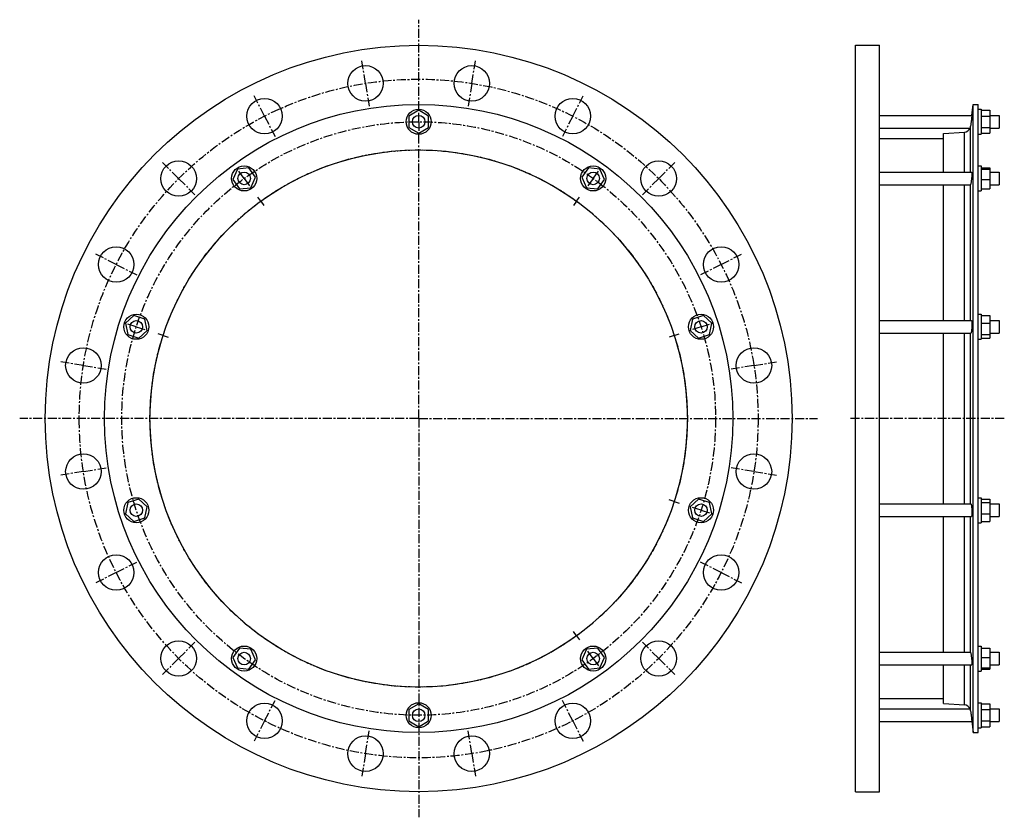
# Model space of a CAD drawing. Header units: millimetres. Extents: x -418 to 525, y -245 to 519.
import ezdxf

# ---------------------------------------------------------------- set-up
doc = ezdxf.new("R2010")
doc.units = ezdxf.units.MM
doc.header["$LTSCALE"] = 23.1
doc.linetypes.add('CENTER', pattern=[0.6, 0.375, -0.075, 0.075, -0.075])
doc.layers.get('0').update_dxf_attribs({"linetype": 'CONTINUOUS'})
doc.layers.add('AXES', color=7, linetype='CONTINUOUS')
doc.layers.add('ROUNDS', color=7, linetype='CONTINUOUS')

msp = doc.modelspace()

# ---------------------------------------------------------------- linework, layer by layer
at = {"color": 7, "linetype": 'Continuous'}
for p, q in [((382.28, -220.37), (382.28, 494.63)), ((382.28, 494.63), (405.28, 494.63)), ((405.28, -220.37), (405.28, 494.63)), ((494.97, -163.72), (494.97, 437.98)), ((494.97, 437.98), (499.73, 437.98)), ((499.73, -163.72), (499.73, 437.98)), ((-36.01, 432.35), (-45.51, 426.87)), ((-45.51, 426.87), (-45.51, 415.9)), ((-26.51, 426.87), (-36.01, 432.35)), ((-26.51, 415.9), (-26.51, 426.87)), ((499.73, 433.38), (502.73, 433.38)), ((502.73, 433.38), (502.73, 409.38)), ((502.73, 432.35), (510.73, 432.35)), ((502.73, 426.87), (510.73, 426.87)), ((510.73, 432.35), (510.73, 410.41)), ((-45.51, 415.9), (-36.01, 410.41)), ((-36.01, 410.41), (-26.51, 415.9)), ((502.73, 415.9), (510.73, 415.9)), ((405.28, 405.48), (466.39, 405.48)), ((466.39, 373.1), (466.39, 410.26)), ((499.73, 409.38), (502.73, 409.38)), ((502.73, 410.41), (510.73, 410.41)), ((-198.63, 377.12), (-209.54, 375.97)), ((-192.18, 368.24), (-198.63, 377.12)), ((126.6, 377.12), (120.15, 368.24)), ((137.51, 375.97), (126.6, 377.12)), ((499.73, 379.1), (502.73, 379.1)), ((502.73, 379.1), (502.73, 355.1)), ((502.73, 377.12), (510.73, 377.12)), ((510.73, 377.12), (510.73, 357.07)), ((-209.54, 375.97), (-214, 365.95)), ((-196.64, 358.22), (-192.18, 368.24)), ((120.15, 368.24), (124.62, 358.22)), ((141.97, 365.95), (137.51, 375.97)), ((502.73, 375.97), (510.73, 375.97)), ((-214, 365.95), (-207.55, 357.07)), ((135.53, 357.07), (141.97, 365.95)), ((466.39, 230.97), (466.39, 361.1)), ((502.73, 365.95), (510.73, 365.95)), ((-207.55, 357.07), (-196.64, 358.22)), ((124.62, 358.22), (135.53, 357.07)), ((499.73, 355.1), (502.73, 355.1)), ((502.73, 357.07), (510.73, 357.07)), ((-308.63, 235.7), (-316.78, 228.36)), ((-298.2, 232.31), (-308.63, 235.7)), ((236.6, 235.7), (226.17, 232.31)), ((244.76, 228.36), (236.6, 235.7)), ((499.73, 236.97), (502.73, 236.97)), ((502.73, 236.97), (502.73, 212.97)), ((502.73, 235.7), (510.73, 235.7)), ((510.73, 235.7), (510.73, 214.24)), ((-316.78, 228.36), (-314.5, 217.63)), ((-295.92, 221.58), (-298.2, 232.31)), ((226.17, 232.31), (223.89, 221.58)), ((242.48, 217.63), (244.76, 228.36)), ((502.73, 228.36), (510.73, 228.36)), ((-314.5, 217.63), (-304.07, 214.24)), ((-304.07, 214.24), (-295.92, 221.58)), ((223.89, 221.58), (232.04, 214.24)), ((232.04, 214.24), (242.48, 217.63)), ((466.39, 55.29), (466.39, 218.97)), ((502.73, 217.63), (510.73, 217.63)), ((499.73, 212.97), (502.73, 212.97)), ((502.73, 214.24), (510.73, 214.24)), ((-314.5, 56.63), (-316.78, 45.91)), ((-304.07, 60.02), (-314.5, 56.63)), ((-295.92, 52.68), (-304.07, 60.02)), ((232.04, 60.02), (223.89, 52.68)), ((242.48, 56.63), (232.04, 60.02)), ((244.76, 45.91), (242.48, 56.63)), ((499.73, 61.29), (502.73, 61.29)), ((502.73, 61.29), (502.73, 37.29)), ((502.73, 60.02), (510.73, 60.02)), ((502.73, 56.63), (510.73, 56.63)), ((510.73, 60.02), (510.73, 38.56)), ((-298.2, 41.95), (-295.92, 52.68)), ((223.89, 52.68), (226.17, 41.95)), ((-316.78, 45.91), (-308.63, 38.56)), ((-308.63, 38.56), (-298.2, 41.95)), ((226.17, 41.95), (236.6, 38.56)), ((236.6, 38.56), (244.76, 45.91)), ((466.39, -86.83), (466.39, 43.29)), ((502.73, 45.91), (510.73, 45.91)), ((502.73, 38.56), (510.73, 38.56)), ((499.73, 37.29), (502.73, 37.29)), ((-207.55, -82.81), (-214, -91.68)), ((-196.64, -83.96), (-207.55, -82.81)), ((-192.18, -93.98), (-196.64, -83.96)), ((124.62, -83.96), (120.15, -93.98)), ((135.53, -82.81), (124.62, -83.96)), ((141.97, -91.68), (135.53, -82.81)), ((499.73, -80.83), (502.73, -80.83)), ((502.73, -80.83), (502.73, -104.83)), ((502.73, -82.81), (510.73, -82.81)), ((510.73, -82.81), (510.73, -102.85)), ((-214, -91.68), (-209.54, -101.7)), ((-198.63, -102.85), (-192.18, -93.98)), ((120.15, -93.98), (126.6, -102.85)), ((137.51, -101.7), (141.97, -91.68)), ((502.73, -91.68), (510.73, -91.68)), ((-209.54, -101.7), (-198.63, -102.85)), ((126.6, -102.85), (137.51, -101.7)), ((466.39, -136), (466.39, -98.83)), ((502.73, -101.7), (510.73, -101.7)), ((502.73, -102.85), (510.73, -102.85)), ((499.73, -104.83), (502.73, -104.83)), ((405.28, -131.22), (466.39, -131.22)), ((-36.01, -136.15), (-45.51, -141.63)), ((-26.51, -141.63), (-36.01, -136.15)), ((499.73, -135.12), (502.73, -135.12)), ((502.73, -135.12), (502.73, -159.12)), ((502.73, -136.15), (510.73, -136.15)), ((510.73, -136.15), (510.73, -158.09)), ((-45.51, -141.63), (-45.51, -152.6)), ((-26.51, -152.6), (-26.51, -141.63)), ((502.73, -141.63), (510.73, -141.63)), ((-45.51, -152.6), (-36.01, -158.09)), ((-36.01, -158.09), (-26.51, -152.6)), ((499.73, -159.12), (502.73, -159.12)), ((502.73, -152.6), (510.73, -152.6)), ((502.73, -158.09), (510.73, -158.09)), ((494.97, -163.72), (499.73, -163.72)), ((382.28, -220.37), (405.28, -220.37))]:
    msp.add_line(p, q, dxfattribs=at)
for centre, radius in [((-36.01, 137.13), 357.5), ((-36.01, 137.13), 300.85), ((-36.01, 421.38), 12), ((-36.01, 137.13), 257.25), ((-203.09, 367.1), 12), ((131.06, 367.1), 12), ((-306.35, 224.97), 12), ((234.32, 224.97), 12), ((-306.35, 49.29), 12), ((234.32, 49.29), 12), ((-203.09, -92.83), 12), ((131.06, -92.83), 12), ((-36.01, -147.12), 12)]:
    msp.add_circle(centre, radius, dxfattribs=at)
at = {"layer": 'AXES', "color": 7, "linetype": 'CENTER'}
for p, q in [((-36.01, 432.38), (-36.01, 519.15)), ((-86.86, 458.13), (-90.3, 479.86)), ((14.83, 458.13), (18.27, 479.86)), ((-86.86, 458.13), (-83.41, 436.4)), ((14.83, 458.13), (11.39, 436.4)), ((-183.56, 426.71), (-193.55, 446.31)), ((111.53, 426.71), (121.52, 446.31)), ((-183.56, 426.71), (-173.57, 407.11)), ((-36.01, 421.38), (-36.01, 432.38)), ((111.53, 426.71), (101.55, 407.11)), ((-36.01, 421.38), (-36.01, 410.38)), ((-36.01, 137.13), (-36.01, 410.38)), ((-265.82, 366.94), (-281.38, 382.5)), ((193.8, 366.94), (209.35, 382.5)), ((-203.09, 367.1), (-209.56, 376)), ((131.06, 367.1), (137.53, 376)), ((-265.82, 366.94), (-250.27, 351.39)), ((-203.09, 367.1), (-196.63, 358.2)), ((131.06, 367.1), (124.6, 358.2)), ((193.8, 366.94), (178.24, 351.39)), ((-187.22, 345.25), (-190.16, 349.3)), ((115.19, 345.25), (118.13, 349.3)), ((-187.22, 345.25), (-184.28, 341.21)), ((115.19, 345.25), (112.25, 341.21)), ((-325.59, 284.68), (-345.19, 294.67)), ((253.56, 284.68), (273.17, 294.67)), ((-325.59, 284.68), (-305.99, 274.69)), ((253.56, 284.68), (233.96, 274.69)), ((-306.35, 224.97), (-316.81, 228.37)), ((234.32, 224.97), (244.79, 228.37)), ((-306.35, 224.97), (-295.89, 221.57)), ((-280.67, 216.63), (-285.43, 218.17)), ((208.65, 216.63), (213.4, 218.17)), ((234.32, 224.97), (223.86, 221.57)), ((-280.67, 216.63), (-275.92, 215.08)), ((208.65, 216.63), (203.89, 215.08)), ((-357.01, 187.97), (-378.74, 191.42)), ((284.98, 187.97), (306.71, 191.42)), ((-357.01, 187.97), (-335.28, 184.53)), ((284.98, 187.97), (263.26, 184.53)), ((-36.01, 137.13), (-418.03, 137.13)), ((-36.01, 137.13), (-36.01, -244.88)), ((-36.01, 137.13), (346, 137.13)), ((524.73, 137.13), (377.28, 137.13)), ((-357.01, 86.29), (-378.74, 82.85)), ((-357.01, 86.29), (-335.28, 89.73)), ((284.98, 86.29), (263.26, 89.73)), ((284.98, 86.29), (306.71, 82.85)), ((208.65, 57.64), (203.89, 59.18)), ((208.65, 57.64), (213.4, 56.09)), ((234.32, 49.29), (223.86, 52.69)), ((234.32, 49.29), (244.79, 45.9)), ((-325.59, -10.41), (-305.99, -0.43)), ((253.56, -10.41), (233.96, -0.43)), ((-325.59, -10.41), (-345.19, -20.4)), ((253.56, -10.41), (273.17, -20.4)), ((115.19, -70.99), (112.25, -66.94)), ((115.19, -70.99), (118.13, -75.03)), ((-265.82, -92.68), (-250.27, -77.12)), ((131.06, -92.83), (124.6, -83.93)), ((193.8, -92.68), (178.24, -77.12)), ((-265.82, -92.68), (-281.38, -108.23)), ((131.06, -92.83), (137.53, -101.73)), ((193.8, -92.68), (209.35, -108.23)), ((-183.56, -152.44), (-173.57, -132.84)), ((111.53, -152.44), (101.55, -132.84)), ((-183.56, -152.44), (-193.55, -172.05)), ((111.53, -152.44), (121.52, -172.05)), ((-86.86, -183.87), (-83.41, -162.14)), ((14.83, -183.87), (11.39, -162.14)), ((-86.86, -183.87), (-90.3, -205.59)), ((14.83, -183.87), (18.27, -205.59))]:
    msp.add_line(p, q, dxfattribs=at)
at = {"layer": 'AXES', "color": 7, "linetype": 'Continuous'}
for p, q in [((493.68, 427.38), (494.97, 437.98)), ((405.28, 427.38), (493.68, 427.38)), ((493.68, 427.38), (492.96, 421.38)), ((510.73, 427.38), (519.73, 427.38)), ((519.73, 427.38), (519.73, 415.38)), ((405.28, 415.38), (491.97, 415.38)), ((493.2, 423.37), (492.96, 421.38)), ((510.73, 415.38), (519.73, 415.38)), ((405.28, 373.1), (493.54, 373.1)), ((510.73, 373.1), (519.73, 373.1)), ((519.73, 373.1), (519.73, 361.1)), ((405.28, 361.1), (492.34, 361.1)), ((510.73, 361.1), (519.73, 361.1)), ((405.28, 230.97), (493.18, 230.97)), ((510.73, 230.97), (519.73, 230.97)), ((519.73, 230.97), (519.73, 218.97)), ((405.28, 218.97), (492.73, 218.97)), ((510.73, 218.97), (519.73, 218.97)), ((405.28, 55.29), (492.73, 55.29)), ((510.73, 55.29), (519.73, 55.29)), ((519.73, 55.29), (519.73, 43.29)), ((405.28, 43.29), (493.18, 43.29)), ((510.73, 43.29), (519.73, 43.29)), ((405.28, -86.83), (492.34, -86.83)), ((510.73, -86.83), (519.73, -86.83)), ((519.73, -86.83), (519.73, -98.83)), ((405.28, -98.83), (493.54, -98.83)), ((510.73, -98.83), (519.73, -98.83)), ((405.28, -141.12), (491.97, -141.12)), ((510.73, -141.12), (519.73, -141.12)), ((519.73, -141.12), (519.73, -153.12)), ((492.96, -147.12), (493.68, -153.12)), ((405.28, -153.12), (493.68, -153.12)), ((493.47, -151.37), (493.64, -152.78)), ((493.64, -152.78), (494.97, -163.72)), ((510.73, -153.12), (519.73, -153.12))]:
    msp.add_line(p, q, dxfattribs=at)
at = {"layer": 'AXES', "color": 9, "linetype": 'Continuous'}
for p, q in [((492.43, 373.1), (492.43, 417.06)), ((492.43, 230.97), (492.43, 361.15)), ((492.43, 55.29), (492.43, 218.97)), ((492.43, -86.89), (492.43, 43.29)), ((492.43, -142.8), (492.43, -98.83))]:
    msp.add_line(p, q, dxfattribs=at)
at = {"layer": 'AXES', "color": 7, "linetype": 'Continuous'}
for centre, radius in [((-86.86, 458.13), 17), ((14.83, 458.13), 17), ((-183.56, 426.71), 17), ((111.53, 426.71), 17), ((-36.01, 421.38), 6), ((-265.82, 366.94), 17), ((193.8, 366.94), 17), ((-203.09, 367.1), 6), ((131.06, 367.1), 6), ((-325.59, 284.68), 17), ((253.56, 284.68), 17), ((-306.35, 224.97), 6), ((234.32, 224.97), 6), ((-357.01, 187.97), 17), ((284.98, 187.97), 17), ((-357.01, 86.29), 17), ((284.98, 86.29), 17), ((-306.35, 49.29), 6), ((234.32, 49.29), 6), ((-325.59, -10.41), 17), ((253.56, -10.41), 17), ((-265.82, -92.68), 17), ((193.8, -92.68), 17), ((-203.09, -92.83), 6), ((131.06, -92.83), 6), ((-183.56, -152.44), 17), ((-36.01, -147.12), 6), ((111.53, -152.44), 17), ((-86.86, -183.87), 17), ((14.83, -183.87), 17)]:
    msp.add_circle(centre, radius, dxfattribs=at)
at = {"layer": 'AXES', "color": 7, "linetype": 'CENTER'}
for radius in [325, 284.25, 257.25]:
    msp.add_circle((-36.01, 137.13), radius, dxfattribs=at)
at = {"layer": 'AXES', "color": 7, "linetype": 'Continuous'}
for centre, radius, start, end in [((486.11, 417.86), 6.36, 273.55948, 337.05622), ((486.35, 417.81), 6.12, 336.61779, 352.97687), ((486.11, -143.6), 6.36, 22.94378, 86.44052), ((486.35, -143.55), 6.12, 7.02313, 23.38221)]:
    msp.add_arc(centre, radius, start, end, dxfattribs=at)
for points, knots in [([(492.96, 421.38), (492.91, 420.98), (492.73, 419.54), (492.56, 418.1), (492.43, 417.06)], [0, 0, 0, 0, 0.276862, 1, 1, 1, 1]), ([(493.54, 373.1), (493.55, 373.1), (493.57, 373.08), (493.58, 373.06), (493.6, 373.03), (493.62, 372.96), (493.64, 372.86), (493.65, 372.74), (493.66, 372.58), (493.67, 372.4), (493.68, 372.12), (493.68, 371.7), (493.67, 371.14), (493.64, 370.49), (493.59, 369.52), (493.49, 368.22), (493.34, 366.62), (493.17, 365.06), (493.03, 364.05), (492.96, 363.57)], [0, 0, 0, 0, 0.003234, 0.005508, 0.008378, 0.016082, 0.02653, 0.039751, 0.055721, 0.074384, 0.095665, 0.145693, 0.204887, 0.272129, 0.346137, 0.508693, 0.680288, 0.848158, 1, 1, 1, 1]), ([(492.34, 361.1), (492.36, 361.1), (492.39, 361.11), (492.42, 361.14), (492.43, 361.15)], [0, 0, 0, 0, 0.462672, 1, 1, 1, 1]), ([(492.96, 363.57), (492.91, 363.27), (492.84, 362.84), (492.74, 362.3), (492.68, 361.97), (492.61, 361.69), (492.55, 361.46), (492.49, 361.28), (492.45, 361.19), (492.43, 361.15)], [0, 0, 0, 0, 0.366462, 0.523954, 0.662187, 0.779824, 0.875772, 0.949254, 1, 1, 1, 1]), ([(493.18, 230.97), (493.23, 230.97), (493.29, 230.9), (493.33, 230.82), (493.37, 230.73), (493.41, 230.59), (493.46, 230.38), (493.5, 230.14), (493.54, 229.85), (493.59, 229.39), (493.64, 228.74), (493.68, 227.53), (493.68, 225.86), (493.62, 224.15), (493.52, 222.79), (493.43, 221.86), (493.33, 221.02), (493.22, 220.3), (493.1, 219.73), (493.01, 219.4), (492.96, 219.26)], [0, 0, 0, 0, 0.012614, 0.017592, 0.02341, 0.037645, 0.055373, 0.07654, 0.101033, 0.128693, 0.192714, 0.266725, 0.435386, 0.61383, 0.699786, 0.780001, 0.852054, 0.913823, 0.963558, 1, 1, 1, 1]), ([(492.96, 219.26), (492.94, 219.22), (492.91, 219.14), (492.85, 219.04), (492.78, 218.97), (492.73, 218.97)], [0, 0, 0, 0, 0.366369, 0.649296, 1, 1, 1, 1]), ([(492.73, 55.29), (492.78, 55.29), (492.85, 55.23), (492.91, 55.12), (492.94, 55.04), (492.96, 55)], [0, 0, 0, 0, 0.350704, 0.633631, 1, 1, 1, 1]), ([(492.96, 55), (493.01, 54.87), (493.1, 54.54), (493.22, 53.97), (493.33, 53.25), (493.43, 52.41), (493.52, 51.47), (493.62, 50.11), (493.68, 48.4), (493.68, 46.74), (493.64, 45.53), (493.59, 44.87), (493.54, 44.42), (493.5, 44.13), (493.46, 43.88), (493.41, 43.68), (493.37, 43.53), (493.33, 43.44), (493.29, 43.36), (493.23, 43.29), (493.18, 43.29)], [0, 0, 0, 0, 0.036442, 0.086178, 0.147946, 0.219999, 0.300214, 0.386171, 0.564615, 0.733276, 0.807287, 0.871308, 0.898968, 0.92346, 0.944627, 0.962356, 0.97659, 0.982408, 0.987386, 1, 1, 1, 1]), ([(492.43, -86.89), (492.42, -86.87), (492.39, -86.84), (492.36, -86.83), (492.34, -86.83)], [0, 0, 0, 0, 0.537328, 1, 1, 1, 1]), ([(492.43, -86.89), (492.45, -86.92), (492.49, -87.02), (492.55, -87.19), (492.61, -87.42), (492.68, -87.7), (492.74, -88.04), (492.84, -88.58), (492.91, -89), (492.96, -89.3)], [0, 0, 0, 0, 0.050746, 0.124227, 0.220176, 0.337813, 0.476046, 0.633537, 1, 1, 1, 1]), ([(492.96, -89.3), (493.03, -89.78), (493.17, -90.8), (493.34, -92.36), (493.49, -93.96), (493.59, -95.26), (493.64, -96.23), (493.67, -96.87), (493.68, -97.43), (493.68, -97.85), (493.67, -98.14), (493.66, -98.32), (493.65, -98.47), (493.64, -98.6), (493.62, -98.69), (493.6, -98.76), (493.58, -98.8), (493.57, -98.82), (493.55, -98.83), (493.54, -98.83)], [0, 0, 0, 0, 0.151842, 0.319713, 0.491308, 0.653864, 0.727872, 0.795114, 0.854308, 0.904335, 0.925616, 0.944279, 0.960249, 0.97347, 0.983918, 0.991622, 0.994492, 0.996766, 1, 1, 1, 1]), ([(492.43, -142.8), (492.47, -143.1), (492.64, -144.54), (492.82, -145.98), (492.96, -147.12)], [0, 0, 0, 0, 0.212916, 1, 1, 1, 1])]:
    msp.add_open_spline(points, degree=3, knots=knots, dxfattribs=at)
at = {"layer": 'ROUNDS', "color": 7, "linetype": 'Continuous'}
for p, q in [((466.39, 410.26), (486.51, 411.51)), ((466.39, -136), (486.51, -137.25))]:
    msp.add_line(p, q, dxfattribs=at)
at = {"layer": 'ROUNDS', "color": 9, "linetype": 'Continuous'}
for p, q in [((486.51, 373.1), (486.51, 411.51)), ((486.51, 230.97), (486.51, 361.1)), ((486.51, 55.29), (486.51, 218.97)), ((486.51, -86.83), (486.51, 43.29)), ((486.51, -137.25), (486.51, -98.83))]:
    msp.add_line(p, q, dxfattribs=at)

doc.saveas('drawing.dxf')
